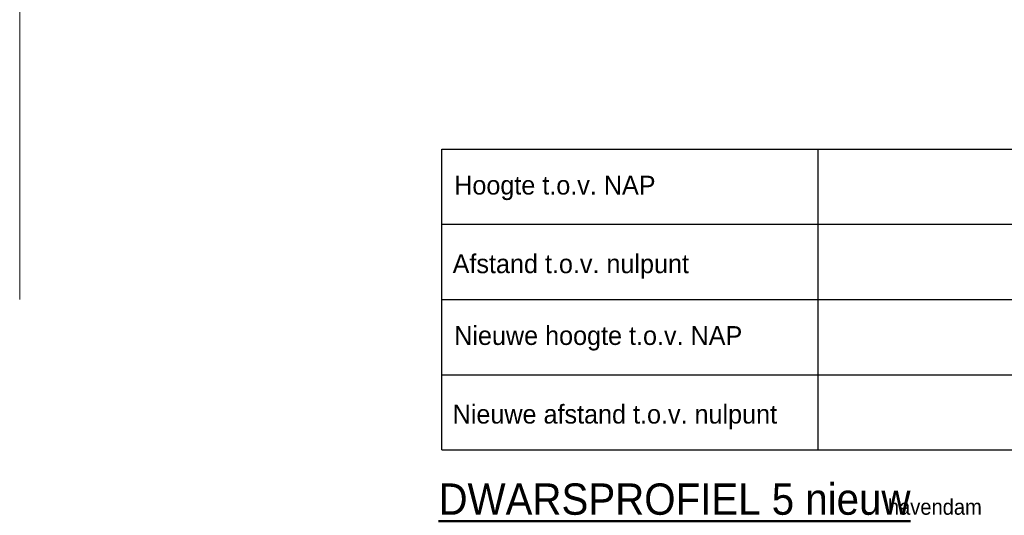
# Model space of a CAD drawing. Header units: metres. Extents: x 132 to 905, y -50 to 63.
# Tile 33 of 86: x 485.67 to 501.37, y -49.38 to -41.47. Entities that reach past the tile are written whole.
import ezdxf

# ---------------------------------------------------------------- set-up
doc = ezdxf.new("R2010")
doc.units = ezdxf.units.M
doc.header["$LTSCALE"] = 0.1
for name, color, linetype, lineweight in [('DP-BS-Matenbalk_verlenglijnen', 253, 'Continuous', 0), ('DP-Matenbalk-omschrijving', 3, 'Continuous', 35), ('TL-2.5 mm tekst_schaaldp', 7, 'Continuous', 25), ('TL-2.5mm Tekst', 7, 'Continuous', 25), ('TL-5.0mm Tekst', 4, 'Continuous', 50)]:
    doc.layers.add(name, color=color, linetype=linetype, lineweight=lineweight)
doc.layers.add('DP-Matenbalk', color=1, linetype='Continuous')
doc.styles.add('StagCAD', font='StagCAD.ttf')

# ---------------------------------------------------------------- blocks, each defined once
blk = doc.blocks.new('*U66')
at = {"layer": 'DP-Matenbalk'}
for p, q in [((0, -4.7), (6, -4.7)), ((0, -9.500000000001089), (0, -4.7)), ((6, -4.699999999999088), (6, -9.500000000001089)), ((6, -4.699999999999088), (59.86182899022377, -4.699999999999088)), ((0, -5.899999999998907), (6, -5.899999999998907)), ((6, -5.899999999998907), (59.86182899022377, -5.899999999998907)), ((0, -7.099999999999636), (6, -7.099999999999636)), ((6, -7.099999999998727), (59.86182899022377, -7.099999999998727)), ((-7.1e-15, -8.30000000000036), (6, -8.30000000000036)), ((6, -8.30000000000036), (59.86182899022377, -8.30000000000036)), ((-7.1e-15, -9.500000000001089), (6, -9.500000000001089)), ((6, -9.500000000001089), (59.86182899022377, -9.500000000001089))]:
    blk.add_line(p, q, dxfattribs=at)
at = {"layer": 'DP-Matenbalk-omschrijving', "style": 'StagCAD'}
for s, p in [('Hoogte t.o.v. NAP', (0.1999999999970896, -5.425000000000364)), ('Afstand t.o.v. nulpunt', (0.1749999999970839, -6.679453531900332)), ('Nieuwe hoogte t.o.v. NAP', (0.1999999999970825, -7.824999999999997)), ('Nieuwe afstand t.o.v. nulpunt', (0.1749999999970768, -9.079453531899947))]:
    blk.add_text(s, height=0.3, dxfattribs=at).set_placement(p)
at = {"layer": 'TL-2.5 mm tekst_schaaldp', "style": 'StagCAD', "width": 0.96}
blk.add_attdef('SCHAAL', (-0.0500000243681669, -11.12420836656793), '', height=0.2499999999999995, dxfattribs=at)
at = {"layer": 'TL-2.5mm Tekst', "lineweight": 35, "style": 'StagCAD', "width": 0.96}
blk.add_attdef('GEBIEDDWP', (7.115853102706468, -10.53474407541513), '', height=0.25, dxfattribs=at)
at = {"layer": 'TL-5.0mm Tekst', "style": 'StagCAD', "width": 0.96}
blk.add_attdef('OMSCHRIJVING', (-0.0500000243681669, -10.53474407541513), '', height=0.4999999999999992, dxfattribs=at)
blk = doc.blocks.new('dp784-08')
at = {"layer": 'DP-BS-Matenbalk_verlenglijnen'}
blk.add_polyline3d([(-6.729935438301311, -18.32532069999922, 0), (-6.729935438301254, -23.99999999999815, 0)], dxfattribs=at)
at = {"layer": 'DP-Matenbalk'}
ref = blk.add_blockref('*U66', (0, -16.8999999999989), dxfattribs=at)
ref.add_attrib('OMSCHRIJVING', '%%uDWARSPROFIEL 5 nieuw', (-0.05000002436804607, -27.43474407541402), dxfattribs={"layer": 'TL-5.0mm Tekst', "height": 0.4999999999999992, "style": 'StagCAD', "width": 0.96})
ref.add_attrib('GEBIEDDWP', 'havendam', (7.115853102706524, -27.43474407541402), dxfattribs={"layer": 'TL-2.5mm Tekst', "lineweight": 35, "height": 0.25, "style": 'StagCAD', "width": 0.96})

msp = doc.modelspace()

# ---------------------------------------------------------------- block references
msp.add_blockref('dp784-08', (492.3981741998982, -21.93380113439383))

doc.saveas('drawing.dxf')
